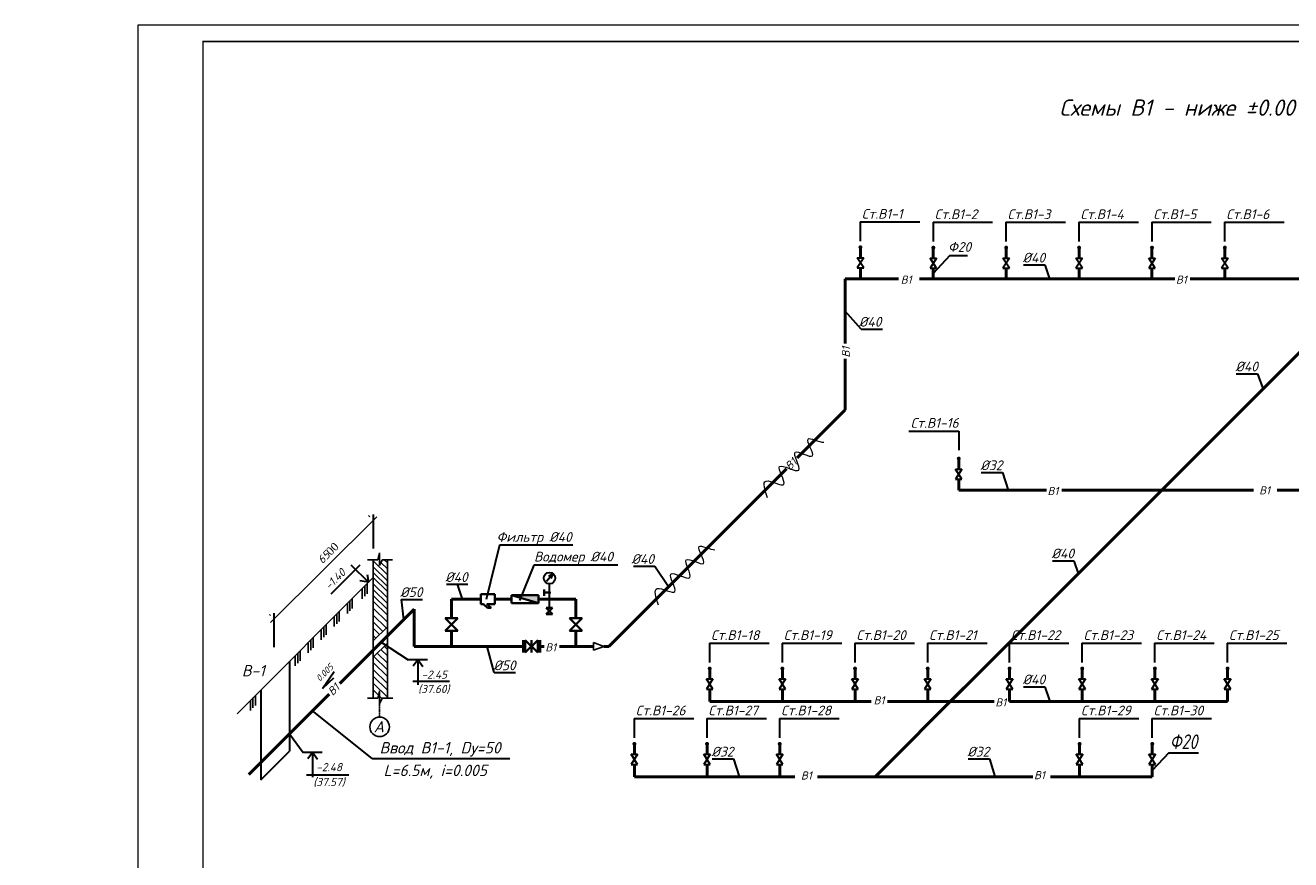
# Model space of a CAD drawing. Extents: x -4445 to 1909585, y 1860 to 289234.
# Tile 86 of 110: x 579954 to 618820, y 202197 to 227814. Entities that reach past the tile are written whole.
import ezdxf

# ---------------------------------------------------------------- set-up
doc = ezdxf.new("R2010")
doc.units = 0
doc.header["$LTSCALE"] = 0.5
doc.header["$MEASUREMENT"] = 0
doc.header["$PDMODE"] = 34
doc.header["$PDSIZE"] = 3
doc.linetypes.add('ACAD_ISO10W100', pattern=[18.5, 12, -3, 0.5, -3])
doc.layers.get('0').update_dxf_attribs({"linetype": 'CONTINUOUS', "lineweight": 18})
doc.layers.get('DEFPOINTS').update_dxf_attribs({"color": 2, "linetype": 'CONTINUOUS', "lineweight": 13})
doc.layers.add('ВК', color=7, linetype='CONTINUOUS', lineweight=25)
doc.styles.add('GOST', font='isocpeur.ttf')
doc.styles.add('Isocpeur', font='isocpeui.ttf', dxfattribs={"height": 250})
doc.styles.get("Standard").update_dxf_attribs({"font": 'spds.shx', "oblique": 15})
doc.styles.add('style1', font='isocpeui.ttf', dxfattribs={"height": 80})
doc.styles.add('Констр', font='isocpeui.ttf')
doc.dimstyles.new('STANDARD$0', dxfattribs={"dimtxt": 2.5, "dimasz": 2.5, "dimexe": 1.5, "dimexo": 2, "dimgap": 1, "dimtad": 1, "dimdec": 0, "dimlfac": 100, "dimzin": 0, "dimdsep": 46, "dimtxsty": 'Standard', "dimblk1": 'OBLIQUE', "dimblk2": 'OBLIQUE', "dimsah": 1, "dimcen": 0.09, "dimdle": 1.5, "dimadec": 0, "dimazin": 0, "dimtfac": 1, "dimtdec": 0, "dimtofl": 0, "dimtmove": 2, "dimatfit": 2, "dimldrblk": 'OBLIQUE', "dimfxl": 1, "dimtolj": 1, "dimtzin": 0, "dimarcsym": 0})

# ---------------------------------------------------------------- blocks, each defined once
blk = doc.blocks.new('_Oblique')
at = {"color": 0, "linetype": 'ByBlock', "lineweight": -2}
blk.add_line((-0.5, -0.5), (0.5, 0.5), dxfattribs=at)
blk = doc.blocks.new('*D3019')
at = {"layer": 'DEFPOINTS', "color": 0, "ltscale": 50, "transparency": 16777216}
for p in [(590640, 212619), (590640, 212619), (587591, 209587)]:
    blk.add_point(p, dxfattribs=at)
at = {"layer": 'ВК', "color": 0, "lineweight": -2, "ltscale": 50, "transparency": 16777216}
for p, q in [((587485, 209481), (590747, 212725)), ((590499, 212761), (590534, 212726)), ((587450, 209729), (587485, 209693))]:
    blk.add_line(p, q, dxfattribs=at)
at = {"layer": 'ВК', "color": 0, "lineweight": -2, "ltscale": 50, "transparency": 16777216, "xscale": 250, "yscale": 250, "zscale": 250}
for p, rotation in [((590640, 212619), 44.84477333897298), ((587591, 209587), 224.844773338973)]:
    blk.add_blockref('_Oblique', p, dxfattribs=dict(at, rotation=rotation))
at = {"layer": 'ВК', "color": 0, "lineweight": 30, "ltscale": 50, "transparency": 16777216, "insert": (589255, 211611), "char_height": 250, "attachment_point": 5, "rotation": 44.8448, "style": 'Констр'}
blk.add_mtext('\\A1;65{\\fTimes New Roman|b0|i0|c238|p18;00}', dxfattribs=at)

msp = doc.modelspace()

# ---------------------------------------------------------------- hatches: boundary and pattern name
at = {"layer": 'ВК', "lineweight": 35, "ltscale": 2.5}
msp.add_hatch(color=5, dxfattribs=at).paths.add_polyline_path([(594884.291, 210322.646), (595711.484, 210069.146), (595711.484, 210322.646)])

# ---------------------------------------------------------------- linework, layer by layer
at = {"linetype": 'ByBlock', "lineweight": 20, "ltscale": 10}
msp.add_lwpolyline([(583410.935, 185814.276), (642810.935, 185814.276), (642810.935, 227814.276), (583410.935, 227814.276)], close=True, dxfattribs=at)
msp.add_lwpolyline([(583410.935, 185814.276), (642810.935, 185814.276), (642810.935, 227814.276), (583410.935, 227814.276)], close=True, dxfattribs=at)
at = {"ltscale": 10, "const_width": 50}
msp.add_lwpolyline([(585410.935, 186314.276), (642310.935, 186314.276), (642310.935, 227314.276), (585410.935, 227314.276)], close=True, dxfattribs=at)
msp.add_lwpolyline([(585410.935, 186314.276), (642310.935, 186314.276), (642310.935, 227314.276), (585410.935, 227314.276)], close=True, dxfattribs=at)
at = {"color": 7, "ltscale": 10}
for points in [[(602751.656, 213307.376), (602669.383, 213550.527), (602499.062, 214053.899), (603561.387, 213429.197), (602781.285, 214602.852), (604053.816, 213814.491), (603272.153, 215025.231), (604453.028, 214281.655), (603709.307, 215369.34), (604343.51, 215002.301), (604480.042, 215012.385)], [(599406.848, 210008.429), (599324.575, 210251.58), (599154.253, 210754.952), (600216.578, 210130.249), (599436.477, 211303.904), (600709.007, 210515.543), (599927.345, 211726.284), (601108.219, 210982.708), (600364.498, 212070.393), (600998.701, 211703.354), (601135.233, 211713.438)]]:
    msp.add_open_spline(points, degree=3, knots=[0, 0, 0, 0, 5.178825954, 10.721239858, 16.282477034, 22.272785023, 27.852702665, 33.279391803, 38.616396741, 43.356657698, 43.356657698, 43.356657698, 43.356657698], dxfattribs=at)
at = {"layer": 'ВК', "color": 0, "lineweight": 30, "ltscale": 50}
for p, q in [((605595.226, 221777.643), (607426.632, 221777.643)), ((605595.226, 221777.643), (605595.226, 221186.634)), ((607834.08, 221766.029), (609665.486, 221766.029)), ((607834.08, 221766.029), (607834.08, 221175.019)), ((610072.934, 221766.029), (611904.341, 221766.029)), ((610072.934, 221766.029), (610072.934, 221175.019)), ((612311.789, 221766.029), (614143.195, 221766.029)), ((612311.789, 221766.029), (612311.789, 221175.019)), ((614550.643, 221766.029), (616382.049, 221766.029)), ((614550.643, 221766.029), (614550.643, 221175.019)), ((616789.497, 221766.029), (618620.904, 221766.029)), ((616789.497, 221766.029), (616789.497, 221175.019)), ((608352.436, 220742.183), (607843.338, 220196.545)), ((608352.436, 220742.183), (608896.823, 220742.183)), ((610610.99, 220458.415), (611266.317, 220458.415)), ((611266.317, 220458.415), (611413.124, 220034.155)), ((605624.334, 218490.199), (605138.122, 219041.782)), ((605624.334, 218490.199), (606279.661, 218490.199)), ((617147.873, 217115.76), (617803.201, 217115.76)), ((617803.201, 217115.76), (617950.008, 216691.499)), ((607096.205, 215358.485), (608624.82, 215358.485)), ((608624.82, 215358.485), (608624.82, 214767.476)), ((609315.367, 214083.335), (609970.694, 214083.335)), ((609970.694, 214083.335), (610137.191, 213544.757)), ((590640.18, 212795.691), (590640.18, 211753.158)), ((594516.619, 211857.47), (594107.36, 210190.6)), ((596774.471, 211857.47), (594516.619, 211857.47)), ((589343.236, 210359.398), (590234.72, 211251.069)), ((589955.178, 211252.664), (590494.347, 210713.495)), ((595574.256, 211235.47), (595131.46, 210150.47)), ((598155.578, 211235.47), (595574.256, 211235.47)), ((598639.27, 211205.865), (599294.597, 211205.865)), ((599294.597, 211205.865), (599712.156, 210582.49)), ((611499.425, 211375.992), (612154.753, 211375.992)), ((612154.753, 211375.992), (612301.56, 210951.732)), ((590494.347, 210713.495), (590232.718, 210759.457)), ((590456.163, 210952.497), (590494.347, 210713.495)), ((592886.025, 210651.262), (593541.352, 210651.262)), ((593221.687, 210651.262), (593374.128, 210195.896)), ((591493.989, 210188.987), (592149.316, 210188.987)), ((591498.614, 210188.987), (591574.625, 209570.172)), ((587591.25, 209763.237), (587591.25, 208720.704)), ((590881.35, 208876.897), (591715.284, 208331.454)), ((594355.903, 207941.12), (594138.492, 208746.195)), ((600965.8, 208843.965), (602797.206, 208843.965)), ((600965.8, 208843.965), (600965.8, 208252.956)), ((603198.075, 208843.965), (605029.481, 208843.965)), ((603198.075, 208843.965), (603198.075, 208252.956)), ((605430.351, 208843.965), (607261.757, 208843.965)), ((605430.351, 208843.965), (605430.351, 208252.956)), ((607662.626, 208843.965), (609494.033, 208843.965)), ((607662.626, 208843.965), (607662.626, 208252.956)), ((610175.312, 208843.965), (612006.718, 208843.965)), ((610175.312, 208843.965), (610175.312, 208252.956)), ((612407.587, 208843.965), (614238.993, 208843.965)), ((612407.587, 208843.965), (612407.587, 208252.956)), ((614639.863, 208843.965), (616471.269, 208843.965)), ((614639.863, 208843.965), (614639.863, 208252.956)), ((616872.138, 208843.965), (618703.545, 208843.965)), ((616872.138, 208843.965), (616872.138, 208252.956)), ((592304.284, 208331.454), (591715.284, 208331.454)), ((592009.784, 208331.454), (591867.784, 208135.454)), ((592009.784, 208331.454), (592009.784, 207568.954)), ((592162.284, 208113.954), (592009.784, 208331.454)), ((589078.242, 207450.536), (589442.434, 207970.887)), ((594355.903, 207941.12), (595011.23, 207941.12)), ((589419.947, 207772.378), (589078.242, 207450.536)), ((591853.362, 207677.828), (592987.317, 207677.828)), ((610611.76, 207508.238), (611267.087, 207508.238)), ((611267.087, 207508.238), (611413.894, 207083.977)), ((598652.247, 206530.413), (600483.653, 206530.413)), ((598652.247, 206530.413), (598652.247, 205939.403)), ((600884.523, 206530.413), (602715.929, 206530.413)), ((600884.523, 206530.413), (600884.523, 205939.403)), ((603116.799, 206530.413), (604948.205, 206530.413)), ((603116.799, 206530.413), (603116.799, 205939.403)), ((612326.311, 206530.413), (614157.717, 206530.413)), ((612326.311, 206530.413), (612326.311, 205939.403)), ((614558.586, 206530.413), (616389.992, 206530.413)), ((614558.586, 206530.413), (614558.586, 205939.403)), ((588064.824, 206060.37), (588483.359, 205490.2)), ((589072.359, 205490.2), (588483.359, 205490.2)), ((588777.859, 205490.2), (588635.859, 205294.2)), ((588777.859, 205490.2), (588777.859, 204727.7)), ((588930.359, 205272.7), (588777.859, 205490.2)), ((601054.363, 205290.96), (601709.691, 205290.96)), ((601709.691, 205290.96), (601876.187, 204752.382)), ((608911.325, 205290.96), (609566.652, 205290.96)), ((609566.652, 205290.96), (609733.149, 204752.382)), ((615076.942, 205478.201), (614567.844, 204932.562)), ((615076.942, 205478.201), (615992.645, 205478.201)), ((588593.045, 204803.397), (589891.546, 204803.397))]:
    msp.add_line(p, q, dxfattribs=at)
at = {"layer": 'ВК', "color": 5, "lineweight": 50}
for p, q in [((605604.484, 220970.686), (605604.484, 220679.934)), ((607843.338, 220959.071), (607843.338, 220668.32)), ((610082.192, 220959.071), (610082.192, 220668.32)), ((612321.047, 220959.071), (612321.047, 220668.32)), ((614559.901, 220959.071), (614559.901, 220668.32)), ((616798.755, 220959.071), (616798.755, 220668.32)), ((605138.122, 220034.155), (605138.122, 218049.409)), ((605138.122, 220034.155), (606774.455, 220034.155)), ((605604.484, 220370.549), (605604.484, 220034.155)), ((607418.665, 220034.155), (612569.905, 220034.155)), ((607843.338, 220358.934), (607843.338, 220034.155)), ((608368.787, 207055.358), (621347.584, 220034.155)), ((610082.192, 220358.934), (610082.192, 220034.155)), ((612321.047, 220358.934), (612321.047, 220034.155)), ((612569.905, 220034.155), (615261.697, 220034.155)), ((614559.901, 220358.934), (614559.901, 220034.155)), ((615731.583, 220034.155), (620001.688, 220034.155)), ((616798.755, 220358.934), (616798.755, 220034.155)), ((605138.122, 217579.522), (605138.122, 216008.457)), ((603660.424, 214530.758), (605138.122, 216008.457)), ((597875.86, 208746.195), (603329.703, 214200.038)), ((608624.052, 214481.287), (608624.052, 214190.536)), ((608624.052, 213881.151), (608624.052, 213544.757)), ((608624.052, 213544.757), (611315.844, 213544.757)), ((611785.73, 213544.757), (614858.186, 213544.757)), ((614858.186, 213544.757), (617681.118, 213544.757)), ((618407.859, 213544.757), (621263.343, 213544.757)), ((589614.135, 207609.682), (591896.881, 209892.427)), ((591896.881, 209892.427), (591896.881, 208746.195)), ((593943.221, 210195.896), (593045.391, 210195.896)), ((593045.391, 210195.896), (593045.391, 209610.626)), ((594370.424, 210195.896), (594884.291, 210195.896)), ((595711.484, 210195.896), (596865.347, 210195.896)), ((596865.347, 210195.896), (596865.347, 209610.626)), ((593045.391, 209226.626), (593045.391, 208746.195)), ((596865.347, 209226.626), (596865.347, 208746.195)), ((591896.881, 208746.195), (595242.094, 208746.195)), ((595762.71, 208746.195), (595891.682, 208746.195)), ((597409.39, 208746.195), (596361.568, 208746.195)), ((597875.86, 208746.195), (597725.393, 208746.195)), ((600975.058, 208037.007), (600975.058, 207746.256)), ((603207.333, 208037.007), (603207.333, 207746.256)), ((605439.609, 208037.007), (605439.609, 207746.256)), ((607671.885, 208037.007), (607671.885, 207746.256)), ((610184.57, 208037.007), (610184.57, 207746.256)), ((612416.845, 208037.007), (612416.845, 207746.256)), ((614649.121, 208037.007), (614649.121, 207746.256)), ((616881.396, 208037.007), (616881.396, 207746.256)), ((586819.793, 204815.339), (589283.415, 207278.961)), ((600975.058, 207436.871), (600975.058, 207055.358)), ((603207.333, 207436.871), (603207.333, 207055.358)), ((605439.609, 207436.871), (605439.609, 207055.358)), ((606055.235, 204741.806), (608782.157, 207468.728)), ((607671.885, 207436.871), (607671.885, 207055.358)), ((610184.57, 207436.871), (610184.57, 207055.358)), ((612416.845, 207436.871), (612416.845, 207055.358)), ((614649.121, 207436.871), (614649.121, 207055.358)), ((616881.396, 207436.871), (616881.396, 207055.358)), ((600975.058, 207055.358), (605939.269, 207055.358)), ((606433.542, 207055.358), (607022.892, 207055.358)), ((607022.892, 207055.358), (609714.683, 207055.358)), ((610184.57, 207055.358), (616881.396, 207055.358)), ((598661.505, 205723.455), (598661.505, 205432.704)), ((600893.781, 205723.455), (600893.781, 205432.704)), ((603126.057, 205723.455), (603126.057, 205432.704)), ((612335.569, 205723.455), (612335.569, 205432.704)), ((614567.844, 205723.455), (614567.844, 205432.704)), ((598661.505, 205123.318), (598661.505, 204741.806)), ((600893.781, 205123.318), (600893.781, 204741.806)), ((603126.057, 205123.318), (603126.057, 204741.806)), ((612335.569, 205123.318), (612335.569, 204741.806)), ((614567.844, 205123.318), (614567.844, 204741.806)), ((598661.505, 204741.806), (603585.115, 204741.806)), ((604285.304, 204741.806), (606055.235, 204741.806)), ((604709.339, 204741.806), (610903.351, 204741.806)), ((606055.235, 204741.806), (610785.892, 204741.806)), ((611438.959, 204741.806), (614567.844, 204741.806))]:
    msp.add_line(p, q, dxfattribs=at)
at = {"layer": 'ВК', "color": 5, "lineweight": 30}
for p, q in [((605704.484, 220370.549), (605503.46, 220679.934)), ((605504.484, 220679.934), (605704.484, 220679.934)), ((605704.484, 220679.934), (605504.484, 220370.549)), ((607943.338, 220358.934), (607742.314, 220668.32)), ((607743.338, 220668.32), (607943.338, 220668.32)), ((607943.338, 220668.32), (607743.338, 220358.934)), ((610182.192, 220358.934), (609981.169, 220668.32)), ((609982.192, 220668.32), (610182.192, 220668.32)), ((610182.192, 220668.32), (609982.192, 220358.934)), ((612421.047, 220358.934), (612220.023, 220668.32)), ((612221.047, 220668.32), (612421.047, 220668.32)), ((612421.047, 220668.32), (612221.047, 220358.934)), ((614659.901, 220358.934), (614458.877, 220668.32)), ((614459.901, 220668.32), (614659.901, 220668.32)), ((614659.901, 220668.32), (614459.901, 220358.934)), ((616898.755, 220358.934), (616697.732, 220668.32)), ((616698.755, 220668.32), (616898.755, 220668.32)), ((616898.755, 220668.32), (616698.755, 220358.934)), ((605504.484, 220370.549), (605704.484, 220370.549)), ((607743.338, 220358.934), (607943.338, 220358.934)), ((609982.192, 220358.934), (610182.192, 220358.934)), ((612221.047, 220358.934), (612421.047, 220358.934)), ((614459.901, 220358.934), (614659.901, 220358.934)), ((616698.755, 220358.934), (616898.755, 220358.934)), ((608724.052, 213881.151), (608523.028, 214190.536)), ((608524.052, 214190.536), (608724.052, 214190.536)), ((608724.052, 214190.536), (608524.052, 213881.151)), ((608524.052, 213881.151), (608724.052, 213881.151)), ((595966.259, 210745.172), (596146.724, 210964.59)), ((596146.724, 210964.59), (596022.217, 210886.689)), ((596045.693, 210667.798), (596045.693, 209927.257)), ((596146.724, 210964.59), (596094.316, 210827.39)), ((601075.058, 207436.871), (600874.034, 207746.256)), ((600875.058, 207746.256), (601075.058, 207746.256)), ((601075.058, 207746.256), (600875.058, 207436.871)), ((603307.333, 207436.871), (603106.31, 207746.256)), ((603107.333, 207746.256), (603307.333, 207746.256)), ((603307.333, 207746.256), (603107.333, 207436.871)), ((605539.609, 207436.871), (605338.585, 207746.256)), ((605339.609, 207746.256), (605539.609, 207746.256)), ((605539.609, 207746.256), (605339.609, 207436.871)), ((607771.885, 207436.871), (607570.861, 207746.256)), ((607571.885, 207746.256), (607771.885, 207746.256)), ((607771.885, 207746.256), (607571.885, 207436.871)), ((610284.57, 207436.871), (610083.546, 207746.256)), ((610084.57, 207746.256), (610284.57, 207746.256)), ((610284.57, 207746.256), (610084.57, 207436.871)), ((612516.845, 207436.871), (612315.821, 207746.256)), ((612316.845, 207746.256), (612516.845, 207746.256)), ((612516.845, 207746.256), (612316.845, 207436.871)), ((614749.121, 207436.871), (614548.097, 207746.256)), ((614549.121, 207746.256), (614749.121, 207746.256)), ((614749.121, 207746.256), (614549.121, 207436.871)), ((616981.396, 207436.871), (616780.373, 207746.256)), ((616781.396, 207746.256), (616981.396, 207746.256)), ((616981.396, 207746.256), (616781.396, 207436.871)), ((600875.058, 207436.871), (601075.058, 207436.871)), ((603107.333, 207436.871), (603307.333, 207436.871)), ((605339.609, 207436.871), (605539.609, 207436.871)), ((607571.885, 207436.871), (607771.885, 207436.871)), ((610084.57, 207436.871), (610284.57, 207436.871)), ((612316.845, 207436.871), (612516.845, 207436.871)), ((614549.121, 207436.871), (614749.121, 207436.871)), ((616781.396, 207436.871), (616981.396, 207436.871)), ((598761.505, 205123.318), (598560.482, 205432.704)), ((598561.505, 205432.704), (598761.505, 205432.704)), ((598761.505, 205432.704), (598561.505, 205123.318)), ((600993.781, 205123.318), (600792.757, 205432.704)), ((600793.781, 205432.704), (600993.781, 205432.704)), ((600993.781, 205432.704), (600793.781, 205123.318)), ((603226.057, 205123.318), (603025.033, 205432.704)), ((603026.057, 205432.704), (603226.057, 205432.704)), ((603226.057, 205432.704), (603026.057, 205123.318)), ((612435.569, 205123.318), (612234.545, 205432.704)), ((612235.569, 205432.704), (612435.569, 205432.704)), ((612435.569, 205432.704), (612235.569, 205123.318)), ((614667.844, 205123.318), (614466.82, 205432.704)), ((614467.844, 205432.704), (614667.844, 205432.704)), ((614667.844, 205432.704), (614467.844, 205123.318)), ((598561.505, 205123.318), (598761.505, 205123.318)), ((600793.781, 205123.318), (600993.781, 205123.318)), ((603026.057, 205123.318), (603226.057, 205123.318)), ((612235.569, 205123.318), (612435.569, 205123.318)), ((614467.844, 205123.318), (614667.844, 205123.318))]:
    msp.add_line(p, q, dxfattribs=at)
at = {"layer": 'ВК', "color": 0, "lineweight": 25, "ltscale": 100}
for p, q in [((590783.708, 211399.383), (590837.708, 211621.883)), ((590837.708, 211621.883), (590837.708, 211230.383)), ((590468.208, 211399.383), (590783.708, 211399.383)), ((590640.726, 211399.383), (590640.726, 207150.786)), ((590640.726, 211369.767), (591073.708, 210939.267)), ((590640.726, 211191.767), (591073.708, 210761.267)), ((590790.229, 211221.121), (590837.708, 211173.915)), ((590837.708, 211230.383), (590914.208, 211406.883)), ((590876.791, 211320.555), (591073.708, 211124.767)), ((590914.208, 211406.883), (591229.708, 211406.883)), ((590976.535, 211406.883), (591073.708, 211310.267)), ((591079.708, 211406.883), (591079.708, 207160.767)), ((586459.994, 206679.535), (590640.726, 210860.267)), ((590450.726, 210670.267), (590450.726, 210363.026)), ((590640.726, 211018.767), (591073.708, 210588.267)), ((590640.726, 210860.267), (591073.708, 210429.767)), ((590640.726, 210666.267), (591073.708, 210235.767)), ((590298.238, 210517.779), (590298.238, 210210.538)), ((590377.349, 210596.89), (590377.349, 210289.649)), ((590640.726, 210489.767), (591073.708, 210059.267)), ((590640.726, 210312.267), (591073.708, 209881.767)), ((589844.844, 210063.992), (589844.844, 209756.751)), ((589921.501, 210140.649), (589921.501, 209833.408)), ((589996.967, 210216.114), (589996.967, 209908.874)), ((590640.726, 210134.267), (591073.708, 209703.767)), ((590640.726, 209920.767), (591073.708, 209490.267)), ((589444.257, 209663.404), (589444.257, 209356.164)), ((589523.331, 209742.479), (589523.331, 209435.238)), ((589596.385, 209815.533), (589596.385, 209508.292)), ((590640.726, 209707.767), (591036.993, 209313.772)), ((590640.726, 209495.267), (590930.437, 209207.217)), ((589040.442, 209259.589), (589040.442, 208952.349)), ((589119.325, 209338.472), (589119.325, 209031.232)), ((589192.805, 209411.952), (589192.805, 209104.712)), ((590640.726, 209300.767), (590832.908, 209109.687)), ((588641.157, 208860.305), (588641.157, 208553.064)), ((588720.04, 208939.188), (588720.04, 208631.947)), ((588793.585, 209012.733), (588793.585, 208705.492)), ((590639.102, 209080.143), (590721.469, 208998.248)), ((590974.674, 208749.733), (591073.708, 208651.267)), ((588241.873, 208461.021), (588241.873, 208153.78)), ((588320.756, 208539.904), (588320.756, 208232.663)), ((588394.301, 208613.449), (588394.301, 208306.208)), ((590659.781, 208434.84), (591073.708, 208023.286)), ((590764.321, 208539.381), (591073.708, 208231.767)), ((590877.144, 208652.204), (591073.708, 208456.767)), ((590640.726, 208249.267), (591073.708, 207818.767)), ((590640.726, 208035.767), (591073.708, 207605.267)), ((590640.726, 207828.767), (591073.708, 207398.267)), ((590640.726, 207621.767), (591073.708, 207191.267)), ((586946.273, 207165.814), (586946.273, 206858.573)), ((587019.818, 207239.359), (587019.818, 206932.118)), ((590640.726, 207409.767), (590806.063, 207245.378)), ((590783.708, 207153.267), (590837.708, 207375.767)), ((590837.708, 207376.398), (590837.708, 206984.898)), ((590837.708, 207213.915), (590907.267, 207144.754)), ((590837.708, 206984.898), (590914.208, 207161.398)), ((590914.208, 207160.767), (591245.208, 207160.767)), ((586867.39, 207086.931), (586867.39, 206779.69)), ((590468.208, 207153.898), (590783.708, 207153.898))]:
    msp.add_line(p, q, dxfattribs=at)
at = {"layer": 'ВК', "color": 5, "lineweight": 35, "ltscale": 2.5}
for p, q in [((593943.221, 210345.896), (593943.221, 210045.896)), ((593943.221, 210345.896), (594370.424, 210345.896)), ((594370.424, 210345.896), (594370.424, 210045.896)), ((594884.291, 210322.646), (594884.291, 210069.146)), ((594884.291, 210322.646), (595711.484, 210322.646)), ((594884.291, 210322.646), (595711.484, 210069.146)), ((595711.484, 210322.646), (595711.484, 210069.146)), ((595889.206, 210494.497, -20738.045), (595889.206, 210299.741, -20738.045)), ((595889.206, 210374.877, -20738.045), (595889.206, 210472.255, -20738.045)), ((596050.459, 210397.119, -20738.045), (595889.206, 210397.119, -20738.045)), ((593943.221, 210045.896), (594024.245, 210045.896)), ((594024.245, 210045.896), (594148.982, 209926.77)), ((594134.067, 210045.896), (594370.424, 210045.896)), ((594134.067, 210045.896), (594258.805, 209926.77)), ((594148.982, 209926.77), (594258.805, 209926.77)), ((594884.291, 210069.146), (595711.484, 210069.146)), ((595949.693, 209927.257), (596141.693, 209927.257)), ((596141.693, 209927.257), (595949.693, 209735.257)), ((595949.693, 209927.257), (596141.693, 209735.257)), ((592853.391, 209610.626), (593237.391, 209610.626)), ((592853.391, 209226.626), (593237.391, 209610.626)), ((593237.391, 209226.626), (592853.391, 209610.626)), ((595949.693, 209735.257), (596141.693, 209735.257)), ((596673.347, 209610.626), (597057.347, 209610.626)), ((596673.347, 209226.626), (597057.347, 209610.626)), ((597057.347, 209226.626), (596673.347, 209610.626)), ((592853.391, 209226.626), (593237.391, 209226.626)), ((596673.347, 209226.626), (597057.347, 209226.626)), ((595242.094, 208938.195), (595242.094, 208554.195)), ((595310.402, 208938.195), (595310.402, 208554.195)), ((595694.402, 208938.195), (595310.402, 208554.195)), ((595694.402, 208554.195), (595310.402, 208938.195)), ((595502.402, 208938.195), (595502.402, 208554.195)), ((595694.402, 208938.195), (595694.402, 208554.195)), ((595762.71, 208938.195), (595762.71, 208554.195))]:
    msp.add_line(p, q, dxfattribs=at)
at = {"layer": 'ВК', "lineweight": 25, "ltscale": 100}
for p, q in [((590640.726, 208917.506), (591073.708, 209350.487)), ((590640.726, 208415.786), (591073.708, 208848.767))]:
    msp.add_line(p, q, dxfattribs=at)
at = {"layer": 'ВК', "color": 0, "lineweight": 25, "ltscale": 50}
msp.add_line((597409.39, 208865.117), (597409.39, 208627.273), dxfattribs=at)
at = {"layer": 'ВК', "ltscale": 10}
for p, q in [((597409.39, 208865.117), (597725.393, 208746.195)), ((597725.393, 208746.195), (597409.39, 208627.273))]:
    msp.add_line(p, q, dxfattribs=at)
at = {"layer": 'ВК', "color": 0, "lineweight": 30, "ltscale": 100}
for p, q in [((588064.824, 208284.364), (588064.824, 205526.711)), ((587186.224, 207405.765), (587186.224, 204648.112)), ((590604.383, 205303.861), (588772.859, 206768.405)), ((590604.383, 205303.861), (594839.659, 205303.861))]:
    msp.add_line(p, q, dxfattribs=at)
at = {"layer": 'ВК', "color": 0, "linetype": 'ACAD_ISO10W100', "lineweight": 25, "ltscale": 0.5}
msp.add_line((590837.708, 207375.767), (590837.708, 206574.43), dxfattribs=at)
at = {"layer": 'ВК', "color": 5, "lineweight": 30, "ltscale": 100}
msp.add_line((587186.224, 204648.112), (588064.824, 205526.711), dxfattribs=at)
at = {"layer": 'ВК', "color": 5, "lineweight": 50, "const_width": 60}
for points in [[(605574.484, 221000.686, 1), (605634.484, 221000.686, 1)], [(607813.338, 220989.071, 1), (607873.338, 220989.071, 1)], [(610052.192, 220989.071, 1), (610112.192, 220989.071, 1)], [(612291.047, 220989.071, 1), (612351.047, 220989.071, 1)], [(614529.901, 220989.071, 1), (614589.901, 220989.071, 1)], [(616768.755, 220989.071, 1), (616828.755, 220989.071, 1)], [(608594.052, 214511.287, 1), (608654.052, 214511.287, 1)], [(600945.058, 208067.007, 1), (601005.058, 208067.007, 1)], [(603177.333, 208067.007, 1), (603237.333, 208067.007, 1)], [(605409.609, 208067.007, 1), (605469.609, 208067.007, 1)], [(607641.885, 208067.007, 1), (607701.885, 208067.007, 1)], [(610154.57, 208067.007, 1), (610214.57, 208067.007, 1)], [(612386.845, 208067.007, 1), (612446.845, 208067.007, 1)], [(614619.121, 208067.007, 1), (614679.121, 208067.007, 1)], [(616851.396, 208067.007, 1), (616911.396, 208067.007, 1)], [(598631.505, 205753.455, 1), (598691.505, 205753.455, 1)], [(600863.781, 205753.455, 1), (600923.781, 205753.455, 1)], [(603096.057, 205753.455, 1), (603156.057, 205753.455, 1)], [(612305.569, 205753.455, 1), (612365.569, 205753.455, 1)], [(614537.844, 205753.455, 1), (614597.844, 205753.455, 1)]]:
    msp.add_lwpolyline(points, format="xyb", close=True, dxfattribs=at)
at = {"layer": 'ВК', "color": 5, "lineweight": 35, "ltscale": 2.5, "const_width": 50, "elevation": -20738.045}
msp.add_lwpolyline([(596025.459, 210397.119, 1), (596075.459, 210397.119, 1)], format="xyb", close=True, dxfattribs=at)
at = {"layer": 'ВК', "color": 5, "lineweight": 30}
msp.add_circle((596054.944, 210842.129), 174.576, dxfattribs=at)
at = {"layer": 'ВК'}
msp.add_circle((590837.708, 206274.43), 300, dxfattribs=at)

# ---------------------------------------------------------------- texts
at = {"ltscale": 10, "style": 'Констр'}
msp.add_text('Схемы В1 - ниже %%P0.00', height=500, dxfattribs=at).set_placement((611713.42, 225037.175))
at = {"style": 'style1', "width": 0.8}
msp.add_text('Ф20', height=449.2125, dxfattribs=at).set_placement((615111.396, 205595.213))
at = {"color": 7, "lineweight": 50, "char_height": 250, "attachment_point": 4, "style": 'Isocpeur'}
for s, insert, width in [('\\pi697.72727;{\\C0;Ведомость рабочих чертежей основного \\P\\pi3150.85227;комплекта}', (137865.356, 214414.276), 8000), ('\\pi2991.4444;{\\C0;Ссылочные документы}', (139553.599, 203614.276), 9505.04788)]:
    msp.add_mtext(s, dxfattribs=dict(at, insert=insert, width=width))
at = {"ltscale": 100, "insert": (152636, 214359.8), "char_height": 250, "width": 19702, "attachment_point": 1, "line_spacing_factor": 0.85, "style": 'GOST'}
msp.add_mtext('\\pi1800;Проект разработан на основании чертежей АС и расстановки технологического оборудования, с учетом требований соответствующих нормативных документов, задания на проектирования и технических условий №270/4-1729  от 16.06.2023 года, выданных АО "Тошкент шахар сув таъминоты"\\PИсходные данные:\\P\\pi0;^I^I^IТехническо-экономические показатели:\\P1.^I Площадь застройки -{\\fISOCPEUR|b0|i1|c204|p34;2852,84}  м2\\P2.^IСтроительный объём  -20360.80 м3\\P3.^IПросадочность - I типа\\P4.^IСейсмичность - 8 баллов\\P^I^I^IПожарная безопасность:\\P1.^IКласс ответственности здания......................................................II\\P2.^IСтепень огнестойкости здания......................................................II\\P3.^IКласс по функциональной пожарной опасности.....................Ф1.1\\P\\pi1800;Проектом предусмотрено строительство системы водоснабжения и водоотведения.{\\C1;\\P}^I^I{\\LХолодное водоснабжение.}\\P\\pi0;^IХолодное водоснабжение принято хозяйственно-питьевое Источником хозяйственно бытового водопровода служит  наружная сеть водопровода. \\P^IГарантированный напор - 1,0 атм.\\P^IХолодное водоснабжение принято хозяйственно-питьевое с отдельной противопожарной линией. Количество вводов - один. Хозяйственно-бытовая сеть водоснабжения - тупиковая. Ввод выполняется из оцинкованных стальных обыкновенных водогазопроводных труб ∅50 мм по ГОСТ 3262-75. \\P^IМагистральный трубопровод (лежак),  стояки и подводки воды к санитарно-техническим приборам выполняются из полипропиленовых труб PP-R PN10. Магистральный трубопровод прокладываются под потолком техподполья. Стояки прокладываются скрыто в шахтах совместно со стояками канализации. Подводка труб к сан-тех приборам выполняется скрыто в штробах. Каждый стояк и поэтажное ответвление имеет свою запорную арматуру. Перед заделкой штроб необходимо провести гидравлическое испытание трубопроводов.\\P^IДля учета водопотребления установлен ультразвуковой счетчик воды с модулем передачи данных.\\P^I^I{\\LПротивопожарный водопровод. \\P}^IПротивопожарная сеть - принята тупиковой. Противопожарный водопровод выполняется из стальных электросварных труб ∅57мм мм.  Внутреннее пожаротушение осуществляется пожарными кранами ∅50 мм, диаметр спрыска наконечника пожарного ствола - 16 мм, длина рукавов - 20 м. Пожарные краны размещаются в специальных шкафах навесного ШПК-320Н и встраиваемого типа ШПК-320В размерами 1300х540х300 (ВхШхГ). Каждый пожарный шкаф оснащается двумя порошковыми огнетушителями ОП-5.\\P^IРасход воды на внутреннее пожаротушение составляет в одну струю по 2,6 л/сек. \\P^IСтальные трубопроводы окрашиваются масляной краской за 2 раза. \\P^IРасход воды на наружнее пожаротушение составляет 20 л/сек и осуществляется от пожарных гидрантов существующей городской сети водопровода.\\P^I^I{\\LГорячее водоснабжение. }\\P^IГорячее водоснабжение принято циркуляционным - от вертикальных накопительных бойлеров косвенного нагрева с контуром подключения солнечных коллекторов. Основным источником тепла для бойлеров ГВС служит тепловая сеть. Трубопроводы горячего водоснабжения выполняются из и PP-RCT труб  PN20. Магистральные циркуляционные трубопроводы прокладываются открыто под потолком цокольного этажа. Подводки к сан-тех приборам прокладываются аналогично подводящим трубопроводам холодного водоснабжения. Альтернативным источником тепла для бойлеров в теплое время года и в ясную погоду служат солнечные коллекторы, устанавливаемые на кровле здания. Монтаж и точный угол наклона коллекторов выполнить по требованиям изготовителя водонагревателей. Допускается установка коллекторов отличной от проекта в соответствии с требованиями завода- изготовителя. Трубопроводы теплоснабжения выполняются из медных труб. \\P^IТеплоносителем для солнечных коллекторов служит водный раствор гликоля (антифриз). нормальной работы контура теплоснабжения и горячего водоснабжения устанавливаются циркуляционные насосы (1 раб. 1 резервный), а также контроллер управления гелиосистемой.\\P^IВсе трубопроводы, прокладываемые по чердаку, а также трубопроводны горячего водоснабжения и циркуляции (за исключение подводок к сантехприборам) покрваются теплоизоячцйионными материалами.\\P^I^I{\\LКанализация}\\P^IВ проекте принята самотёчная система хозяйственно-бытовой канализации. Внутренние сети канализации К1 выполняются из безнапорных полипропиленовых труб ∅50-110мм. Трубы канализации прокладываются под потолком цокольного этажа, а также частично открыто по стенам. \\P^IСтояки прокладываются в шахтах. Все санитарно-технические приборы оборудуются гидравлическими затворам - сифонами. \\P^IВыпуски канализации  выводятся к смотровым колодцам.\\P^IРасчетные расходы определены согласно ШНК 2.04.01-2022. "Внутренний водопровод и канализация зданий."  ', dxfattribs=at)
at = {"layer": 'ВК', "color": 0, "lineweight": 30, "ltscale": 50, "style": 'Констр'}
for s, height, p in [('Ст.В1-1', 300, (605646.506, 221875.715)), ('Ст.В1-2', 300, (607885.361, 221864.1)), ('Ст.В1-3', 300, (610124.215, 221864.1)), ('Ст.В1-4', 300, (612363.069, 221864.1)), ('Ст.В1-5', 300, (614601.924, 221864.1)), ('Ст.В1-6', 300, (616840.778, 221864.1)), ('Ф20', 300, (608296.964, 220859.195)), ('%%C40', 300, (610586.111, 220531.255)), ('%%C40', 300, (605557.634, 218563.038)), ('%%C40', 300, (617122.995, 217188.599)), ('Ст.В1-16', 300, (607147.486, 215456.557)), ('%%C32', 300, (609290.489, 214156.174)), ('Фильтр %%C40', 300, (594430.306, 211955.95)), ('Водомер %%C40', 300, (595580.075, 211351.79)), ('%%C40', 300, (598572.57, 211278.705)), ('%%C40', 300, (611474.547, 211448.832)), ('%%C40', 300, (592850.234, 210724.102)), ('%%C50', 300, (591469.111, 210261.826)), ('Ст.В1-18', 300, (601017.08, 208942.037)), ('Ст.В1-19', 300, (603249.356, 208942.037)), ('Ст.В1-20', 300, (605481.632, 208942.037)), ('Ст.В1-21', 300, (607713.907, 208942.037)), ('Ст.В1-22', 300, (610226.592, 208942.037)), ('Ст.В1-23', 300, (612458.868, 208942.037)), ('Ст.В1-24', 300, (614691.144, 208942.037)), ('Ст.В1-25', 300, (616923.419, 208942.037)), ('%%C50', 300, (594331.025, 208013.96)), ('-2.45', 250, (592122.997, 207754.901)), ('(37.60)', 250, (592017.837, 207312.503)), ('%%C40', 300, (610586.882, 207581.077)), ('Ст.В1-26', 300, (598703.528, 206628.485)), ('Ст.В1-27', 300, (600935.804, 206628.485)), ('Ст.В1-28', 300, (603168.079, 206628.485)), ('Ст.В1-29', 300, (612377.591, 206628.485)), ('Ст.В1-30', 300, (614609.867, 206628.485)), ('%%C32', 300, (601029.485, 205363.8)), ('%%C32', 300, (608886.447, 205363.8)), ('(37.57)', 250, (588798.322, 204457.067))]:
    msp.add_text(s, height=height, dxfattribs=at).set_placement(p)
at = {"layer": 'ВК', "color": 0, "ltscale": 100, "style": 'Констр'}
for rotation, p in [(360, (606842.477, 219879.473)), (360, (615295.417, 219879.473)), (90, (605284.875, 217613.243)), (45, (603438.454, 214135.896)), (360, (611349.564, 213390.075)), (360, (617851.643, 213410.021)), (360, (595925.386, 208591.403)), (45, (589392.165, 207214.819)), (360, (606010.02, 206966.21)), (360, (609748.404, 206900.677)), (360, (603776.425, 204657.446)), (360, (610937.071, 204668.389))]:
    msp.add_text('В1', height=250, rotation=rotation, dxfattribs=at).set_placement(p)
at = {"layer": 'ВК', "color": 0, "lineweight": 30, "ltscale": 50, "style": 'Констр'}
msp.add_text('-1.40', height=250, rotation=45, dxfattribs=at).set_placement((589297.028, 210464.92))
at = {"layer": 'ВК', "color": 34, "ltscale": 30, "style": 'Констр'}
for s, height, p in [('В-1', 350, (586604.844, 207824.156)), ('Ввод В1-1, Dу=50 ', 350, (590834.972, 205458.789)), ('-2.48', 250, (588891.072, 204913.647)), ('L=6.5м, i=0.005', 350, (590956.528, 204763.485))]:
    msp.add_text(s, height=height, dxfattribs=at).set_placement(p)
msp.add_text('0.005', height=200, rotation=45, dxfattribs=at).set_placement((589000.422, 207651.593))
at = {"layer": 'ВК', "color": 0, "ltscale": 1000, "style": 'Констр'}
msp.add_text('А', height=350, dxfattribs=at).set_placement((590656.6, 206106.256))

# ---------------------------------------------------------------- dimensions: what is measured, and where the dimension line sits
at = {"layer": 'ВК', "color": 0, "lineweight": 30, "ltscale": 50}
dim = msp.add_linear_dim(base=(590640.18, 212619.391), p1=(587591.25, 209586.937), p2=(590640.18, 212619.391), angle=44.8447733, text='65{\\fTimes New Roman|b0|i0|c238|p18;00}', dimstyle='STANDARD$0', override={"dimtxt": 250, "dimasz": 250, "dimexe": 150, "dimexo": 200, "dimgap": 100, "dimtxsty": 'Констр', "dimdle": 150, "dimfxl": 0.5, "dimarcsym": 1}, dxfattribs=at)
dim.commit()
dim.dimension.update_dxf_attribs({"geometry": '*D3019', "text_midpoint": (589255.051, 211611.202), "dimtype": 161})

doc.saveas('drawing.dxf')
